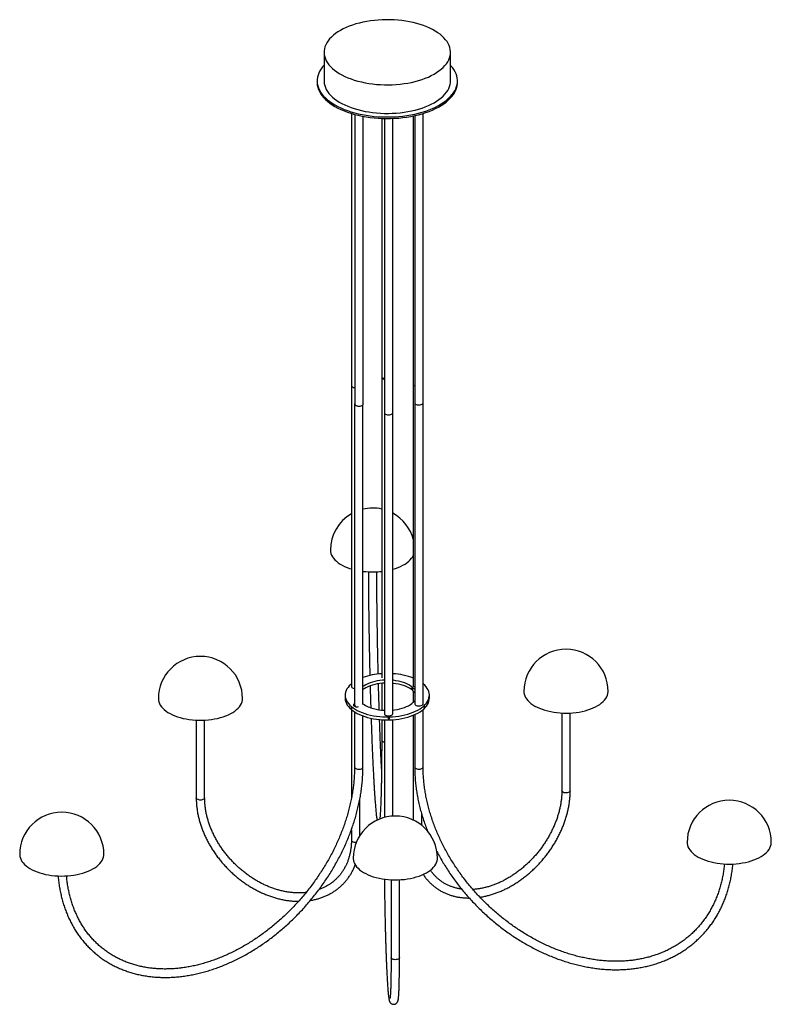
# Paper-space layout '_Trimétrica' of a CAD drawing. Header units: inches. Extents: x -20.6 to 21.5, y -17.2 to 38.
import ezdxf

# ---------------------------------------------------------------- set-up
doc = ezdxf.new("R2010")
doc.units = ezdxf.units.IN
doc.header["$MEASUREMENT"] = 0

psp = doc.layouts.new('_Trimétrica')

# ---------------------------------------------------------------- linework, layer by layer
at = {"color": 7, "linetype": 'Continuous', "lineweight": 25}
for p, q in [((-3.545, 36.127), (-3.545, 34.524)), ((3.545, 34.524), (3.545, 36.127)), ((-3.935, 34.524), (-3.935, 34.439)), ((3.935, 34.439), (3.935, 34.524)), ((-2.012, 32.697), (-2.012, 0.567)), ((-1.819, 32.641), (-1.819, 16.411)), ((1.54, 32.573), (1.54, -0.398)), ((2.012, -0.398), (2.012, 32.697)), ((-1.346, 16.411), (-1.346, 32.534)), ((-0.313, 32.418), (-0.313, 17.957)), ((-0.16, 32.414), (-0.16, -0.949)), ((0.313, -0.949), (0.313, 32.418)), ((1.463, 32.557), (1.463, 0.635)), ((-0.308, 17.897), (-0.308, 1.057)), ((1.505, 17.44), (1.54, 17.419)), ((-1.836, 16.406), (-1.836, -0.468)), ((-1.363, -0.434), (-1.363, 16.366)), ((-0.313, 0.752), (-0.313, -0.752)), ((1.505, 0.566), (1.54, 0.546)), ((-2.362, 0.084), (-2.362, -0.084)), ((1.463, 0.312), (1.463, -0.312)), ((2.362, -0.084), (2.362, 0.084)), ((-2.012, -0.722), (-2.012, -5.699)), ((-1.836, -0.85), (-1.836, -3.944)), ((-1.363, -3.944), (-1.363, -1.078)), ((1.463, -1.039), (1.463, -6.918)), ((1.54, -1.007), (1.54, -3.942)), ((2.012, -3.942), (2.012, -0.722)), ((9.794, -0.913), (9.794, -5.27)), ((10.266, -5.27), (10.266, -0.913)), ((-10.717, -1.315), (-10.717, -5.673)), ((-10.244, -5.673), (-10.244, -1.315)), ((-0.313, -1.29), (-0.313, -2.426)), ((-0.16, -1.298), (-0.16, -6.77)), ((0.313, -6.694), (0.313, -1.29)), ((-1.54, -7.78), (-1.54, -5.75)), ((1.936, -7.215), (1.936, -6.598)), ((-2.012, -7.456), (-2.012, -8.038)), ((0.215, -10.262), (0.215, -14.62)), ((0.687, -14.62), (0.687, -10.262)), ((0.215, -14.625), (0.215, -14.62))]:
    psp.add_line(p, q, dxfattribs=at)
at = {"color": 7, "linetype": 'Continuous', "lineweight": 25, "flags": 128}
for points in [[(-1.654, 34.512), (-1.454, 34.462), (-1.248, 34.418), (-1.038, 34.381), (-0.823, 34.351), (-0.605, 34.328), (-0.384, 34.312), (-0.162, 34.303), (0.061, 34.302), (0.283, 34.307), (0.504, 34.32), (0.724, 34.34), (0.94, 34.367), (1.153, 34.401), (1.361, 34.441), (1.564, 34.489), (1.761, 34.542), (1.95, 34.603), (2.132, 34.669), (2.306, 34.74), (2.471, 34.818), (2.625, 34.9), (2.77, 34.988), (2.903, 35.079), (3.025, 35.175), (3.135, 35.275), (3.233, 35.378), (3.318, 35.484), (3.39, 35.593), (3.448, 35.703), (3.493, 35.816), (3.524, 35.929), (3.541, 36.044), (3.544, 36.158), (3.534, 36.273), (3.509, 36.387), (3.47, 36.5), (3.418, 36.611), (3.352, 36.721), (3.273, 36.828), (3.181, 36.933), (3.077, 37.034), (2.96, 37.132), (2.832, 37.225), (2.692, 37.315), (2.542, 37.4), (2.382, 37.479), (2.213, 37.554), (2.034, 37.622), (1.848, 37.685), (1.654, 37.742), (1.454, 37.792), (1.248, 37.836), (1.038, 37.873), (0.823, 37.903), (0.605, 37.926), (0.384, 37.942), (0.162, 37.951), (-0.061, 37.953), (-0.283, 37.947), (-0.504, 37.934), (-0.724, 37.915), (-0.94, 37.888), (-1.153, 37.854), (-1.361, 37.813), (-1.564, 37.766), (-1.761, 37.712), (-1.95, 37.652), (-2.132, 37.586), (-2.306, 37.514), (-2.471, 37.437), (-2.625, 37.354), (-2.77, 37.267), (-2.903, 37.175), (-3.025, 37.079), (-3.135, 36.979), (-3.233, 36.876), (-3.318, 36.77), (-3.39, 36.662), (-3.448, 36.551), (-3.493, 36.439), (-3.524, 36.325), (-3.541, 36.211), (-3.544, 36.096), (-3.534, 35.981), (-3.509, 35.867), (-3.47, 35.754), (-3.418, 35.643), (-3.352, 35.533), (-3.273, 35.426), (-3.181, 35.322), (-3.077, 35.22), (-2.96, 35.123), (-2.832, 35.029), (-2.692, 34.939), (-2.542, 34.855), (-2.382, 34.775), (-2.213, 34.701), (-2.034, 34.632), (-1.848, 34.569), (-1.654, 34.512)], [(-3.545, 35.404), (-3.63, 35.307), (-3.713, 35.195), (-3.784, 35.081), (-3.841, 34.964), (-3.885, 34.846), (-3.915, 34.727), (-3.932, 34.607), (-3.934, 34.487), (-3.923, 34.367), (-3.898, 34.248), (-3.86, 34.129), (-3.807, 34.012), (-3.742, 33.897), (-3.663, 33.784), (-3.571, 33.673), (-3.467, 33.566), (-3.351, 33.462), (-3.223, 33.362), (-3.084, 33.265), (-2.933, 33.173), (-2.773, 33.086), (-2.603, 33.004), (-2.423, 32.927), (-2.235, 32.856), (-2.039, 32.791), (-1.836, 32.732)], [(-1.836, 32.732), (-1.627, 32.679), (-1.412, 32.633), (-1.192, 32.593), (-0.968, 32.56), (-0.74, 32.534), (-0.51, 32.515), (-0.278, 32.503), (-0.045, 32.498), (0.189, 32.5), (0.421, 32.509), (0.652, 32.526), (0.881, 32.549), (1.106, 32.579), (1.328, 32.617), (1.545, 32.66), (1.757, 32.711), (1.962, 32.768), (2.161, 32.831), (2.352, 32.9), (2.535, 32.974), (2.709, 33.054), (2.873, 33.139), (3.027, 33.23), (3.171, 33.324), (3.303, 33.423), (3.424, 33.526), (3.533, 33.632), (3.63, 33.741), (3.713, 33.853), (3.784, 33.968), (3.841, 34.084), (3.885, 34.202), (3.915, 34.321), (3.932, 34.441), (3.934, 34.561), (3.923, 34.681), (3.898, 34.801), (3.86, 34.919), (3.807, 35.036), (3.742, 35.152), (3.663, 35.265), (3.571, 35.375), (3.545, 35.404)], [(-3.935, 34.439), (-3.934, 34.401), (-3.923, 34.282), (-3.898, 34.162), (-3.86, 34.044), (-3.807, 33.927), (-3.742, 33.811), (-3.663, 33.698), (-3.571, 33.588), (-3.467, 33.48), (-3.351, 33.376), (-3.223, 33.276), (-3.084, 33.18), (-2.933, 33.088), (-2.773, 33.001), (-2.603, 32.918), (-2.423, 32.842), (-2.235, 32.771), (-2.039, 32.705), (-1.836, 32.646)], [(-3.545, 34.524), (-3.544, 34.493), (-3.534, 34.378), (-3.509, 34.264), (-3.47, 34.152), (-3.418, 34.04), (-3.352, 33.93), (-3.273, 33.823), (-3.181, 33.719), (-3.077, 33.617), (-2.96, 33.52), (-2.832, 33.426), (-2.692, 33.337), (-2.542, 33.252), (-2.382, 33.172), (-2.213, 33.098), (-2.034, 33.029), (-1.848, 32.966), (-1.654, 32.909)], [(-1.836, 32.646), (-1.627, 32.593), (-1.412, 32.547), (-1.192, 32.507), (-0.968, 32.474), (-0.74, 32.448), (-0.51, 32.429), (-0.278, 32.417), (-0.045, 32.412), (0.189, 32.414), (0.421, 32.424), (0.652, 32.44), (0.881, 32.463), (1.106, 32.494), (1.328, 32.531), (1.545, 32.575), (1.757, 32.625), (1.962, 32.682), (2.161, 32.745), (2.352, 32.814), (2.535, 32.888), (2.709, 32.968), (2.873, 33.054), (3.027, 33.144), (3.171, 33.238), (3.303, 33.337), (3.424, 33.44), (3.533, 33.546), (3.63, 33.656), (3.713, 33.768), (3.784, 33.882), (3.841, 33.999), (3.885, 34.117), (3.915, 34.236), (3.932, 34.356), (3.935, 34.439)], [(-1.654, 32.909), (-1.454, 32.859), (-1.248, 32.815), (-1.038, 32.778), (-0.823, 32.748), (-0.605, 32.725), (-0.384, 32.709), (-0.162, 32.7), (0.061, 32.699), (0.283, 32.704), (0.504, 32.717), (0.724, 32.737), (0.94, 32.764), (1.153, 32.798), (1.361, 32.838), (1.564, 32.886), (1.761, 32.94), (1.95, 33), (2.132, 33.066), (2.306, 33.138), (2.471, 33.215), (2.625, 33.297), (2.77, 33.385), (2.903, 33.477), (3.025, 33.572), (3.135, 33.672), (3.233, 33.775), (3.318, 33.881), (3.39, 33.99), (3.448, 34.101), (3.493, 34.213), (3.524, 34.326), (3.541, 34.441), (3.545, 34.524)], [(-0.313, 17.957), (-0.306, 17.929), (-0.285, 17.9), (-0.251, 17.875), (-0.205, 17.855), (-0.16, 17.844)], [(-0.303, 17.923), (-0.308, 17.898), (-0.301, 17.868), (-0.28, 17.839), (-0.246, 17.814), (-0.201, 17.795), (-0.16, 17.784)], [(-2.012, 17.44), (-2.008, 17.418), (-1.99, 17.389), (-1.959, 17.363), (-1.916, 17.342), (-1.864, 17.327), (-1.819, 17.321)], [(-2.012, 17.44), (-2.008, 17.418), (-1.99, 17.389), (-1.959, 17.363), (-1.916, 17.342), (-1.864, 17.327), (-1.819, 17.321)], [(-1.819, 16.451), (-1.832, 16.427), (-1.835, 16.397), (-1.823, 16.367), (-1.798, 16.34), (-1.76, 16.316), (-1.711, 16.299), (-1.656, 16.288)], [(-1.819, 16.411), (-1.818, 16.402), (-1.807, 16.372), (-1.781, 16.345), (-1.743, 16.322), (-1.695, 16.304), (-1.639, 16.293)], [(-1.639, 16.293), (-1.581, 16.289), (-1.522, 16.293), (-1.467, 16.305), (-1.42, 16.323), (-1.382, 16.347), (-1.357, 16.374), (-1.347, 16.404), (-1.346, 16.411)], [(1.54, 16.475), (1.542, 16.456), (1.559, 16.427), (1.589, 16.401), (1.631, 16.379), (1.682, 16.364), (1.738, 16.355), (1.798, 16.354), (1.855, 16.361), (1.908, 16.374), (1.953, 16.394), (1.986, 16.42), (2.006, 16.448), (2.012, 16.475)], [(1.54, 16.475), (1.542, 16.456), (1.559, 16.427), (1.589, 16.401), (1.631, 16.379), (1.682, 16.364), (1.738, 16.355), (1.798, 16.354), (1.855, 16.361), (1.908, 16.374), (1.953, 16.394), (1.986, 16.42), (2.006, 16.448), (2.012, 16.475)], [(-0.16, 15.924), (-0.16, 15.922), (-0.151, 15.892), (-0.129, 15.864), (-0.093, 15.84), (-0.047, 15.821), (0.007, 15.808), (0.065, 15.803), (0.124, 15.805), (0.18, 15.815), (0.23, 15.832), (0.27, 15.854), (0.297, 15.881), (0.311, 15.911), (0.313, 15.924)], [(-0.16, 15.924), (-0.16, 15.922), (-0.151, 15.892), (-0.129, 15.864), (-0.093, 15.84), (-0.047, 15.821), (0.007, 15.808), (0.065, 15.803), (0.124, 15.805), (0.18, 15.815), (0.23, 15.832), (0.27, 15.854), (0.297, 15.881), (0.311, 15.911), (0.313, 15.924)], [(-3.187, 8.212), (-3.18, 8.119), (-3.16, 8.026), (-3.125, 7.935), (-3.077, 7.845), (-3.016, 7.757), (-2.942, 7.672), (-2.856, 7.59), (-2.758, 7.512), (-2.648, 7.438), (-2.528, 7.368), (-2.397, 7.304), (-2.258, 7.244), (-2.11, 7.191), (-2.012, 7.16)], [(0.313, 7.146), (0.458, 7.19), (0.606, 7.244), (0.746, 7.303), (0.876, 7.368), (0.997, 7.437), (1.107, 7.512), (1.205, 7.59), (1.291, 7.672), (1.366, 7.757), (1.427, 7.844), (1.463, 7.91)], [(-2.012, 0.722), (-2.045, 0.693), (-2.13, 0.611), (-2.202, 0.525), (-2.261, 0.437), (-2.307, 0.347), (-2.339, 0.255), (-2.357, 0.162), (-2.362, 0.069), (-2.353, -0.024), (-2.33, -0.116), (-2.293, -0.208), (-2.243, -0.297), (-2.18, -0.385), (-2.104, -0.469), (-2.015, -0.55), (-1.915, -0.628), (-1.803, -0.701), (-1.681, -0.77), (-1.549, -0.834), (-1.408, -0.892), (-1.259, -0.945), (-1.102, -0.992)], [(-2.012, 0.567), (-2.008, 0.545), (-1.99, 0.516), (-1.959, 0.49), (-1.916, 0.469), (-1.864, 0.454), (-1.836, 0.449)], [(-0.16, 0.932), (-0.265, 0.925), (-0.415, 0.909), (-0.561, 0.886), (-0.702, 0.855), (-0.837, 0.819), (-0.965, 0.776), (-1.085, 0.727), (-1.195, 0.673), (-1.296, 0.613), (-1.363, 0.566)], [(-0.16, 0.763), (-0.265, 0.756), (-0.415, 0.74), (-0.561, 0.717), (-0.702, 0.687), (-0.837, 0.65), (-0.965, 0.607), (-1.085, 0.558), (-1.195, 0.504), (-1.296, 0.445), (-1.363, 0.398)], [(-1.102, -0.992), (-0.939, -1.032), (-0.771, -1.066), (-0.597, -1.093), (-0.421, -1.113), (-0.242, -1.126), (-0.061, -1.132), (0.12, -1.131), (0.3, -1.122), (0.479, -1.107), (0.654, -1.085), (0.826, -1.055), (0.993, -1.019), (1.154, -0.977), (1.309, -0.928), (1.455, -0.874), (1.594, -0.814), (1.722, -0.748), (1.841, -0.678), (1.949, -0.603), (2.045, -0.524), (2.13, -0.442), (2.202, -0.356), (2.261, -0.268), (2.307, -0.178), (2.339, -0.086), (2.357, 0.006), (2.362, 0.1), (2.353, 0.193), (2.33, 0.285), (2.293, 0.376), (2.243, 0.466), (2.18, 0.553), (2.104, 0.638), (2.015, 0.719), (2.012, 0.722)], [(1.54, 0.395), (1.497, 0.446), (1.426, 0.516), (1.343, 0.581), (1.248, 0.643), (1.142, 0.7), (1.027, 0.752), (0.903, 0.798), (0.772, 0.838), (0.633, 0.871), (0.49, 0.898), (0.342, 0.918), (0.313, 0.921)], [(1.54, 0.226), (1.497, 0.277), (1.426, 0.347), (1.343, 0.413), (1.248, 0.474), (1.142, 0.531), (1.027, 0.583), (0.903, 0.629), (0.772, 0.669), (0.633, 0.702), (0.49, 0.729), (0.342, 0.749), (0.313, 0.752)], [(7.668, 0.298), (7.671, 0.236), (7.687, 0.143), (7.717, 0.051), (7.76, -0.039), (7.817, -0.128), (7.887, -0.214), (7.969, -0.297), (8.063, -0.376), (8.169, -0.452), (8.286, -0.523), (8.413, -0.589), (8.55, -0.651), (8.695, -0.706), (8.848, -0.756), (9.008, -0.799), (9.174, -0.836), (9.345, -0.867), (9.52, -0.89), (9.699, -0.907), (9.879, -0.916), (10.059, -0.919), (10.24, -0.914), (10.42, -0.902), (10.597, -0.883), (10.771, -0.858), (10.94, -0.825), (11.104, -0.786), (11.262, -0.74), (11.413, -0.689), (11.556, -0.631), (11.689, -0.568), (11.813, -0.5), (11.926, -0.428), (12.029, -0.351), (12.119, -0.27), (12.197, -0.186), (12.263, -0.099), (12.315, -0.01), (12.354, 0.081), (12.38, 0.173), (12.391, 0.266), (12.392, 0.298)], [(-12.843, -0.104), (-12.836, -0.197), (-12.815, -0.29), (-12.781, -0.381), (-12.733, -0.471), (-12.672, -0.559), (-12.598, -0.644), (-12.512, -0.726), (-12.413, -0.804), (-12.304, -0.878), (-12.183, -0.948), (-12.053, -1.012), (-11.913, -1.072), (-11.765, -1.125), (-11.61, -1.173), (-11.448, -1.214), (-11.28, -1.249), (-11.107, -1.277), (-10.931, -1.299), (-10.752, -1.313), (-10.572, -1.32), (-10.391, -1.32)], [(-10.391, -1.32), (-10.21, -1.313), (-10.032, -1.299), (-9.855, -1.278), (-9.683, -1.25), (-9.515, -1.215), (-9.353, -1.173), (-9.197, -1.126), (-9.049, -1.072), (-8.91, -1.013), (-8.779, -0.948), (-8.659, -0.879), (-8.549, -0.805), (-8.451, -0.726), (-8.364, -0.645), (-8.29, -0.56), (-8.229, -0.472), (-8.181, -0.382), (-8.146, -0.29), (-8.125, -0.198), (-8.118, -0.105), (-8.118, -0.104)], [(-2.362, -0.084), (-2.362, -0.1), (-2.353, -0.193), (-2.33, -0.285), (-2.293, -0.376), (-2.243, -0.466), (-2.18, -0.553), (-2.104, -0.638), (-2.015, -0.719), (-1.915, -0.797), (-1.803, -0.87), (-1.681, -0.939), (-1.549, -1.003), (-1.408, -1.061), (-1.259, -1.114), (-1.102, -1.16)], [(-1.836, -0.393), (-1.867, -0.413), (-1.889, -0.438), (-1.896, -0.466), (-1.889, -0.493), (-1.868, -0.518), (-1.835, -0.54), (-1.791, -0.556)], [(-1.814, -0.518), (-1.828, -0.538), (-1.83, -0.542)], [(-1.102, -1.16), (-0.939, -1.201), (-0.771, -1.234), (-0.597, -1.261), (-0.421, -1.282), (-0.242, -1.295), (-0.061, -1.301), (0.12, -1.299), (0.3, -1.291), (0.479, -1.276), (0.654, -1.253), (0.826, -1.224), (0.993, -1.188), (1.154, -1.146), (1.309, -1.097), (1.455, -1.043), (1.594, -0.982), (1.722, -0.917), (1.841, -0.847), (1.949, -0.772), (2.045, -0.693), (2.13, -0.611), (2.202, -0.525), (2.261, -0.437), (2.307, -0.347), (2.339, -0.255), (2.357, -0.162), (2.362, -0.084)], [(0.313, -0.752), (0.415, -0.74), (0.561, -0.717), (0.702, -0.687), (0.837, -0.65), (0.965, -0.607), (1.085, -0.558), (1.195, -0.504), (1.296, -0.445), (1.385, -0.381), (1.462, -0.313), (1.527, -0.242), (1.54, -0.226)], [(1.54, -0.398), (1.542, -0.417), (1.559, -0.446), (1.589, -0.473), (1.631, -0.494), (1.682, -0.51), (1.738, -0.518), (1.798, -0.519), (1.855, -0.513), (1.908, -0.499), (1.953, -0.479), (1.986, -0.454), (2.006, -0.425), (2.012, -0.398)], [(-0.16, -0.949), (-0.16, -0.951), (-0.151, -0.981), (-0.129, -1.009), (-0.093, -1.034), (-0.047, -1.053), (0.007, -1.065), (0.065, -1.071), (0.124, -1.068), (0.18, -1.058), (0.23, -1.041), (0.27, -1.019), (0.297, -0.992), (0.311, -0.962), (0.313, -0.949)], [(-0.313, -2.426), (-0.309, -2.445), (-0.293, -2.475), (-0.262, -2.501), (-0.22, -2.522), (-0.169, -2.538), (-0.16, -2.539)], [(-1.836, -3.944), (-1.828, -3.973), (-1.807, -4.002), (-1.772, -4.027), (-1.727, -4.046), (-1.673, -4.059), (-1.615, -4.065), (-1.556, -4.063), (-1.5, -4.054), (-1.45, -4.038), (-1.409, -4.016), (-1.38, -3.989), (-1.365, -3.959), (-1.363, -3.944)], [(1.54, -3.942), (1.54, -3.951), (1.552, -3.981), (1.579, -4.009), (1.617, -4.032), (1.666, -4.049)], [(1.666, -4.049), (1.721, -4.06), (1.78, -4.063), (1.838, -4.059), (1.893, -4.047), (1.94, -4.029), (1.977, -4.005), (2.002, -3.977), (2.012, -3.947), (2.012, -3.942)], [(10.156, -5.373), (10.102, -5.386), (10.044, -5.392), (9.985, -5.39), (9.929, -5.38), (9.879, -5.364), (9.838, -5.342), (9.81, -5.315), (9.795, -5.285), (9.794, -5.27)], [(10.266, -5.27), (10.266, -5.271), (10.258, -5.301), (10.236, -5.33), (10.202, -5.354), (10.156, -5.373)], [(-10.244, -5.673), (-10.248, -5.693), (-10.265, -5.723), (-10.296, -5.749), (-10.339, -5.77), (-10.39, -5.785), (-10.447, -5.793), (-10.506, -5.794), (-10.564, -5.786), (-10.616, -5.772), (-10.66, -5.752), (-10.693, -5.726), (-10.712, -5.697), (-10.717, -5.673)], [(-2.012, -8.038), (-2.007, -8.063), (-1.988, -8.092), (-1.955, -8.118), (-1.911, -8.138), (-1.859, -8.152), (-1.801, -8.159), (-1.742, -8.159), (-1.736, -8.158)], [(16.823, -8.167), (16.826, -8.229), (16.843, -8.322), (16.872, -8.414), (16.916, -8.504), (16.973, -8.593), (17.042, -8.679), (17.125, -8.762), (17.219, -8.841), (17.325, -8.917), (17.442, -8.988), (17.569, -9.054), (17.706, -9.115), (17.851, -9.171), (18.004, -9.221), (18.164, -9.264), (18.33, -9.301), (18.501, -9.332), (18.676, -9.355), (18.854, -9.372), (19.034, -9.381), (19.215, -9.384), (19.396, -9.379), (19.575, -9.367), (19.753, -9.348), (19.926, -9.322), (20.096, -9.29), (20.26, -9.251), (20.418, -9.205), (20.569, -9.153), (20.711, -9.096), (20.845, -9.033), (20.969, -8.965), (21.082, -8.892), (21.184, -8.816), (21.275, -8.735), (21.353, -8.651), (21.419, -8.564), (21.471, -8.475), (21.51, -8.384), (21.535, -8.291), (21.547, -8.198), (21.548, -8.167)], [(-20.623, -8.837), (-20.622, -8.868), (-20.61, -8.961), (-20.585, -9.053), (-20.546, -9.144), (-20.494, -9.233), (-20.428, -9.32), (-20.35, -9.404), (-20.26, -9.485), (-20.158, -9.562), (-20.044, -9.635), (-19.921, -9.703), (-19.787, -9.765), (-19.645, -9.823), (-19.494, -9.875), (-19.336, -9.92), (-19.172, -9.959), (-19.002, -9.992), (-18.829, -10.018), (-18.651, -10.037), (-18.472, -10.049), (-18.291, -10.054), (-18.11, -10.051), (-17.93, -10.042), (-17.752, -10.025), (-17.577, -10.002), (-17.406, -9.971), (-17.24, -9.934), (-17.08, -9.891), (-16.927, -9.841), (-16.781, -9.786), (-16.645, -9.725), (-16.518, -9.658), (-16.401, -9.587), (-16.295, -9.512), (-16.2, -9.432), (-16.118, -9.349), (-16.048, -9.263), (-15.991, -9.175), (-15.948, -9.084), (-15.918, -8.992), (-15.901, -8.899), (-15.898, -8.837)], [(-1.911, -9.052), (-1.911, -9.083), (-1.899, -9.176), (-1.874, -9.268), (-1.835, -9.359), (-1.783, -9.448), (-1.717, -9.535), (-1.639, -9.619), (-1.549, -9.7), (-1.446, -9.777), (-1.333, -9.849), (-1.209, -9.917), (-1.076, -9.98), (-0.933, -10.038), (-0.783, -10.089), (-0.625, -10.135), (-0.461, -10.174), (-0.291, -10.207), (-0.117, -10.233), (0.06, -10.252), (0.239, -10.264), (0.42, -10.268), (0.601, -10.266), (0.781, -10.257), (0.959, -10.24), (1.134, -10.216), (1.305, -10.186), (1.471, -10.149), (1.631, -10.106), (1.784, -10.056), (1.93, -10), (2.066, -9.939), (2.194, -9.873), (2.311, -9.802), (2.417, -9.726), (2.511, -9.647), (2.594, -9.564), (2.663, -9.478), (2.72, -9.389), (2.764, -9.299), (2.794, -9.207), (2.81, -9.114), (2.813, -9.052)], [(0.687, -14.62), (0.686, -14.631), (0.674, -14.66), (0.647, -14.688), (0.608, -14.711), (0.559, -14.728), (0.504, -14.739), (0.445, -14.742), (0.386, -14.737), (0.332, -14.725), (0.285, -14.707), (0.248, -14.683), (0.224, -14.655), (0.215, -14.625)]]:
    psp.add_lwpolyline(points, dxfattribs=at)
at = {"color": 7, "linetype": 'Continuous', "lineweight": 25}
for centre, radius, start, end in [((1.549, 17.513), 0.0862, 183.2402, 238.9697), ((-1.599, 16.704), 0.421, 262.1949, 288.2611), ((-0.825, 8.212), 2.362, 77.3559, 103.1663), ((-0.825, 8.212), 2.362, 120.1609, 180), ((-0.825, 8.212), 2.362, 14.3622, 61.2063), ((-0.826, 11.511), 4.516, 263.1727, 271.1562), ((-0.821, 11.479), 4.484, 271.0966, 276.5698), ((-10.481, -0.104), 2.362, 0, 180), ((10.03, 0.298), 2.362, 0, 180), ((-0.09, -2.516), 3.813, 93.2799, 109.5094), ((0.095, -2.474), 3.771, 68.7201, 86.6863), ((1.549, 0.64), 0.0862, 183.2402, 238.9697), ((-1.711, -0.441), 0.128, 191.9214, 256.9292), ((-0.36, 1.01), 1.728, 234.5188, 256.2194), ((-1.699, -0.206), 0.362, 255.3046, 284.9722), ((-0.022, 2.161), 2.928, 255.1557, 267.2947), ((19.186, -8.167), 2.362, 0, 180), ((-18.26, -8.837), 2.362, 0, 180), ((0.451, -9.052), 2.362, 0, 180)]:
    psp.add_arc(centre, radius, start, end, dxfattribs=at)
for points, knots in [([(-1.06, 7.004), (-1.06, 6.978), (-1.06, 6.849), (-1.059, 6.61), (-1.057, 6.288), (-1.054, 5.96), (-1.051, 5.628), (-1.048, 5.293), (-1.044, 4.954), (-1.04, 4.612), (-1.036, 4.268), (-1.03, 3.922), (-1.025, 3.574), (-1.019, 3.225), (-1.013, 2.875), (-1.006, 2.525), (-0.999, 2.175), (-0.991, 1.825), (-0.984, 1.496), (-0.978, 1.285), (-0.976, 1.188)], [0, 0, 0, 0, 0.014272, 0.072846, 0.131418, 0.189987, 0.248553, 0.307118, 0.365681, 0.424242, 0.482803, 0.541362, 0.59992, 0.658478, 0.717036, 0.775593, 0.834151, 0.892708, 0.951266, 1, 1, 1, 1]), ([(-0.505, 1.271), (-0.507, 1.337), (-0.512, 1.519), (-0.518, 1.818), (-0.526, 2.166), (-0.533, 2.516), (-0.54, 2.865), (-0.546, 3.215), (-0.552, 3.563), (-0.558, 3.911), (-0.563, 4.257), (-0.568, 4.6), (-0.572, 4.942), (-0.576, 5.28), (-0.579, 5.615), (-0.582, 5.946), (-0.584, 6.273), (-0.586, 6.596), (-0.587, 6.839), (-0.588, 6.974), (-0.588, 7.005)], [0, 0, 0, 0, 0.034091, 0.093366, 0.152641, 0.211917, 0.271194, 0.33047, 0.389746, 0.449022, 0.508297, 0.567571, 0.626844, 0.686117, 0.745387, 0.804656, 0.863924, 0.923189, 0.982451, 1, 1, 1, 1]), ([(-0.961, 0.605), (-0.96, 0.551), (-0.955, 0.382), (-0.948, 0.102), (-0.938, -0.234), (-0.931, -0.475), (-0.927, -0.601), (-0.926, -0.618)], [0, 0, 0, 0, 0.130677, 0.406124, 0.681576, 0.957035, 1, 1, 1, 1]), ([(-0.45, -0.733), (-0.452, -0.679), (-0.457, -0.515), (-0.465, -0.238), (-0.475, 0.098), (-0.484, 0.419), (-0.489, 0.629), (-0.492, 0.725)], [0, 0, 0, 0, 0.114998, 0.345428, 0.575867, 0.806312, 1, 1, 1, 1]), ([(1.42, 0.436), (1.42, 0.441), (1.42, 0.446), (1.418, 0.455), (1.416, 0.461), (1.412, 0.47), (1.41, 0.474), (1.405, 0.482), (1.402, 0.485), (1.397, 0.49), (1.394, 0.491), (1.389, 0.492), (1.387, 0.491), (1.382, 0.488), (1.381, 0.485), (1.379, 0.479), (1.378, 0.475), (1.378, 0.466), (1.379, 0.461), (1.381, 0.452), (1.382, 0.446), (1.386, 0.437), (1.389, 0.433), (1.394, 0.425), (1.397, 0.422), (1.402, 0.418), (1.405, 0.416), (1.41, 0.415), (1.412, 0.416), (1.418, 0.421), (1.42, 0.427), (1.42, 0.436)], [0, 0, 0, 0, 0.0625, 0.0625, 0.125, 0.125, 0.1875, 0.1875, 0.25, 0.25, 0.3125, 0.3125, 0.375, 0.375, 0.4375, 0.4375, 0.5, 0.5, 0.5625, 0.5625, 0.625, 0.625, 0.6875, 0.6875, 0.75, 0.75, 0.8125, 0.8125, 0.875, 0.875, 1, 1, 1, 1]), ([(2.071, -0.586), (2.071, -0.581), (2.071, -0.576), (2.073, -0.566), (2.074, -0.561), (2.078, -0.552), (2.08, -0.547), (2.084, -0.54), (2.087, -0.536), (2.092, -0.532), (2.094, -0.53), (2.098, -0.529), (2.1, -0.53), (2.104, -0.533), (2.105, -0.535), (2.107, -0.541), (2.107, -0.545), (2.107, -0.554), (2.107, -0.559), (2.105, -0.569), (2.104, -0.574), (2.1, -0.584), (2.098, -0.588), (2.094, -0.596), (2.092, -0.599), (2.087, -0.604), (2.084, -0.605), (2.08, -0.606), (2.078, -0.606), (2.073, -0.601), (2.071, -0.595), (2.071, -0.586)], [0, 0, 0, 0, 0.0625, 0.0625, 0.125, 0.125, 0.1875, 0.1875, 0.25, 0.25, 0.3125, 0.3125, 0.375, 0.375, 0.4375, 0.4375, 0.5, 0.5, 0.5625, 0.5625, 0.625, 0.625, 0.6875, 0.6875, 0.75, 0.75, 0.8125, 0.8125, 0.875, 0.875, 1, 1, 1, 1]), ([(-2.02, -0.631), (-2.02, -0.626), (-2.019, -0.622), (-2.017, -0.616), (-2.016, -0.613), (-2.012, -0.61), (-2.01, -0.61), (-2.005, -0.611), (-2.002, -0.612), (-1.997, -0.616), (-1.994, -0.62), (-1.989, -0.627), (-1.986, -0.631), (-1.982, -0.641), (-1.981, -0.646), (-1.979, -0.656), (-1.978, -0.661), (-1.978, -0.669), (-1.979, -0.673), (-1.981, -0.68), (-1.982, -0.682), (-1.986, -0.685), (-1.989, -0.686), (-1.994, -0.685), (-1.997, -0.684), (-2.002, -0.679), (-2.005, -0.676), (-2.01, -0.669), (-2.012, -0.664), (-2.018, -0.65), (-2.02, -0.64), (-2.02, -0.631)], [0, 0, 0, 0, 0.0625, 0.0625, 0.125, 0.125, 0.1875, 0.1875, 0.25, 0.25, 0.3125, 0.3125, 0.375, 0.375, 0.4375, 0.4375, 0.5, 0.5, 0.5625, 0.5625, 0.625, 0.625, 0.6875, 0.6875, 0.75, 0.75, 0.8125, 0.8125, 0.875, 0.875, 1, 1, 1, 1]), ([(-0.907, -1.204), (-0.907, -1.21), (-0.903, -1.323), (-0.896, -1.541), (-0.885, -1.856), (-0.873, -2.165), (-0.862, -2.468), (-0.85, -2.764), (-0.838, -3.054), (-0.825, -3.336), (-0.813, -3.611), (-0.8, -3.879), (-0.787, -4.138), (-0.774, -4.388), (-0.761, -4.63), (-0.748, -4.863), (-0.735, -5.086), (-0.722, -5.299), (-0.708, -5.503), (-0.695, -5.697), (-0.682, -5.88), (-0.668, -6.053), (-0.655, -6.215), (-0.641, -6.366), (-0.628, -6.506), (-0.614, -6.635), (-0.601, -6.752), (-0.588, -6.852), (-0.58, -6.907), (-0.577, -6.931)], [0, 0, 0, 0, 0.001989, 0.040557, 0.079125, 0.117696, 0.15627, 0.194846, 0.233425, 0.272007, 0.310594, 0.349186, 0.387783, 0.426387, 0.464999, 0.50362, 0.542252, 0.580898, 0.619561, 0.658244, 0.696952, 0.735693, 0.774476, 0.813313, 0.852225, 0.891239, 0.930397, 0.969769, 1, 1, 1, 1]), ([(-0.32, -4.016), (-0.323, -3.966), (-0.329, -3.831), (-0.34, -3.602), (-0.353, -3.328), (-0.365, -3.047), (-0.377, -2.759), (-0.389, -2.464), (-0.401, -2.162), (-0.412, -1.854), (-0.423, -1.56), (-0.429, -1.367), (-0.432, -1.28)], [0, 0, 0, 0, 0.062051, 0.168395, 0.274758, 0.381136, 0.487528, 0.593932, 0.700346, 0.806768, 0.913198, 1, 1, 1, 1]), ([(0.051, -1.216), (0.051, -1.212), (0.052, -1.208), (0.055, -1.199), (0.058, -1.196), (0.066, -1.189), (0.07, -1.187), (0.08, -1.183), (0.085, -1.182), (0.095, -1.182), (0.1, -1.183), (0.11, -1.186), (0.114, -1.188), (0.121, -1.194), (0.124, -1.198), (0.128, -1.206), (0.129, -1.21), (0.129, -1.219), (0.128, -1.224), (0.124, -1.232), (0.121, -1.236), (0.114, -1.242), (0.11, -1.245), (0.1, -1.248), (0.095, -1.249), (0.085, -1.25), (0.08, -1.249), (0.07, -1.246), (0.066, -1.243), (0.055, -1.234), (0.051, -1.225), (0.051, -1.216)], [0, 0, 0, 0, 0.0625, 0.0625, 0.125, 0.125, 0.1875, 0.1875, 0.25, 0.25, 0.3125, 0.3125, 0.375, 0.375, 0.4375, 0.4375, 0.5, 0.5, 0.5625, 0.5625, 0.625, 0.625, 0.6875, 0.6875, 0.75, 0.75, 0.8125, 0.8125, 0.875, 0.875, 1, 1, 1, 1]), ([(-0.313, -2.426), (-0.313, -2.478), (-0.313, -2.63), (-0.313, -2.876), (-0.314, -3.162), (-0.315, -3.44), (-0.317, -3.711), (-0.32, -3.973), (-0.323, -4.227), (-0.326, -4.473), (-0.33, -4.709), (-0.334, -4.936), (-0.338, -5.153), (-0.343, -5.361), (-0.349, -5.558), (-0.355, -5.744), (-0.361, -5.92), (-0.368, -6.085), (-0.375, -6.238), (-0.382, -6.38), (-0.39, -6.51), (-0.398, -6.628), (-0.406, -6.734), (-0.413, -6.811), (-0.417, -6.849), (-0.419, -6.861)], [0, 0, 0, 0, 0.0240881, 0.0698456, 0.1156011, 0.1613519, 0.2070971, 0.2528358, 0.298567, 0.3442893, 0.390001, 0.4357001, 0.4813839, 0.5270492, 0.5726919, 0.6183063, 0.6638853, 0.7094192, 0.7548946, 0.8002929, 0.8455876, 0.8907398, 0.9356912, 0.9803511, 1, 1, 1, 1]), ([(-18.467, -10.046), (-18.466, -10.066), (-18.457, -10.185), (-18.432, -10.4), (-18.389, -10.69), (-18.336, -10.974), (-18.272, -11.254), (-18.198, -11.527), (-18.113, -11.794), (-18.019, -12.055), (-17.914, -12.309), (-17.799, -12.556), (-17.675, -12.796), (-17.541, -13.028), (-17.397, -13.252), (-17.245, -13.468), (-17.083, -13.675), (-16.913, -13.874), (-16.734, -14.063), (-16.546, -14.244), (-16.351, -14.415), (-16.148, -14.576), (-15.936, -14.728), (-15.718, -14.869), (-15.492, -15), (-15.26, -15.122), (-15.021, -15.232), (-14.776, -15.332), (-14.524, -15.421), (-14.267, -15.5), (-14.005, -15.567), (-13.737, -15.624), (-13.465, -15.669), (-13.188, -15.703), (-12.908, -15.726), (-12.623, -15.738), (-12.335, -15.738), (-12.045, -15.728), (-11.751, -15.705), (-11.456, -15.672), (-11.158, -15.627), (-10.859, -15.572), (-10.559, -15.505), (-10.258, -15.427), (-9.956, -15.338), (-9.655, -15.239), (-9.354, -15.129), (-9.054, -15.008), (-8.754, -14.877), (-8.457, -14.736), (-8.161, -14.584), (-7.867, -14.423), (-7.576, -14.253), (-7.288, -14.073), (-7.004, -13.883), (-6.722, -13.685), (-6.445, -13.479), (-6.172, -13.263), (-5.904, -13.04), (-5.641, -12.809), (-5.383, -12.57), (-5.131, -12.324), (-4.884, -12.07), (-4.644, -11.81), (-4.411, -11.544), (-4.184, -11.272), (-3.964, -10.994), (-3.752, -10.711), (-3.547, -10.422), (-3.35, -10.129), (-3.161, -9.832), (-2.981, -9.53), (-2.809, -9.226), (-2.646, -8.918), (-2.492, -8.607), (-2.347, -8.293), (-2.211, -7.978), (-2.085, -7.661), (-1.969, -7.342), (-1.862, -7.023), (-1.765, -6.703), (-1.679, -6.383), (-1.603, -6.063), (-1.537, -5.744), (-1.481, -5.426), (-1.436, -5.11), (-1.402, -4.795), (-1.378, -4.483), (-1.365, -4.199), (-1.364, -4.02), (-1.363, -3.944)], [0, 0, 0, 0, 0.002318, 0.013841, 0.025359, 0.036873, 0.04838, 0.059881, 0.071375, 0.082861, 0.09434, 0.105809, 0.117271, 0.128723, 0.140167, 0.151603, 0.163031, 0.174452, 0.185868, 0.197279, 0.208687, 0.220093, 0.231498, 0.242904, 0.254312, 0.265724, 0.277141, 0.288563, 0.299993, 0.31143, 0.322874, 0.334328, 0.345789, 0.357259, 0.368737, 0.380223, 0.391715, 0.403215, 0.41472, 0.426231, 0.437747, 0.449266, 0.460789, 0.472315, 0.483844, 0.495374, 0.506906, 0.51844, 0.529974, 0.541508, 0.553043, 0.564578, 0.576113, 0.587648, 0.599182, 0.610717, 0.62225, 0.633784, 0.645317, 0.65685, 0.668383, 0.679915, 0.691447, 0.702979, 0.714511, 0.726043, 0.737575, 0.749107, 0.760639, 0.772172, 0.783705, 0.795238, 0.806772, 0.818306, 0.829841, 0.841376, 0.852912, 0.864449, 0.875986, 0.887523, 0.899061, 0.9106, 0.922139, 0.933677, 0.945216, 0.956754, 0.968292, 0.979828, 0.991363, 1, 1, 1, 1]), ([(-1.836, -3.944), (-1.836, -3.995), (-1.837, -4.144), (-1.846, -4.394), (-1.867, -4.695), (-1.898, -4.998), (-1.94, -5.303), (-1.992, -5.61), (-2.054, -5.918), (-2.127, -6.227), (-2.209, -6.537), (-2.302, -6.847), (-2.404, -7.157), (-2.516, -7.466), (-2.638, -7.774), (-2.769, -8.08), (-2.909, -8.385), (-3.059, -8.688), (-3.217, -8.988), (-3.384, -9.285), (-3.56, -9.578), (-3.744, -9.868), (-3.935, -10.153), (-4.135, -10.434), (-4.342, -10.71), (-4.556, -10.981), (-4.778, -11.247), (-5.006, -11.506), (-5.24, -11.759), (-5.48, -12.005), (-5.727, -12.244), (-5.978, -12.476), (-6.235, -12.701), (-6.496, -12.918), (-6.762, -13.126), (-7.032, -13.326), (-7.306, -13.518), (-7.583, -13.7), (-7.863, -13.874), (-8.146, -14.038), (-8.431, -14.192), (-8.717, -14.337), (-9.006, -14.472), (-9.295, -14.597), (-9.585, -14.711), (-9.876, -14.815), (-10.167, -14.909), (-10.457, -14.991), (-10.746, -15.064), (-11.035, -15.125), (-11.322, -15.175), (-11.607, -15.215), (-11.89, -15.243), (-12.17, -15.261), (-12.447, -15.267), (-12.722, -15.263), (-12.992, -15.247), (-13.259, -15.22), (-13.521, -15.182), (-13.779, -15.134), (-14.032, -15.074), (-14.279, -15.004), (-14.521, -14.923), (-14.758, -14.831), (-14.988, -14.728), (-15.211, -14.616), (-15.428, -14.492), (-15.638, -14.359), (-15.841, -14.216), (-16.036, -14.062), (-16.223, -13.9), (-16.402, -13.727), (-16.572, -13.546), (-16.734, -13.355), (-16.888, -13.156), (-17.032, -12.949), (-17.167, -12.733), (-17.292, -12.51), (-17.408, -12.279), (-17.515, -12.041), (-17.612, -11.796), (-17.698, -11.544), (-17.775, -11.286), (-17.842, -11.022), (-17.898, -10.753), (-17.944, -10.478), (-17.976, -10.242), (-17.988, -10.096), (-17.992, -10.045)], [0, 0, 0, 0, 0.006124, 0.017852, 0.029579, 0.041304, 0.053028, 0.06475, 0.076472, 0.088192, 0.099913, 0.111633, 0.123354, 0.135075, 0.146795, 0.158517, 0.170238, 0.18196, 0.193683, 0.205406, 0.217129, 0.228853, 0.240577, 0.252301, 0.264025, 0.275749, 0.287473, 0.299197, 0.310921, 0.322645, 0.334368, 0.346091, 0.357813, 0.369535, 0.381256, 0.392977, 0.404697, 0.416416, 0.428135, 0.439853, 0.45157, 0.463287, 0.475004, 0.48672, 0.498437, 0.510154, 0.521871, 0.533589, 0.545309, 0.55703, 0.568754, 0.58048, 0.592211, 0.603945, 0.615685, 0.627431, 0.639183, 0.650943, 0.662712, 0.674489, 0.686277, 0.698074, 0.709883, 0.721702, 0.733531, 0.74537, 0.757218, 0.769074, 0.780936, 0.792802, 0.804671, 0.81654, 0.828407, 0.840269, 0.852126, 0.863975, 0.875815, 0.887646, 0.899467, 0.911278, 0.923078, 0.934868, 0.946649, 0.958421, 0.970185, 0.981942, 0.993691, 1, 1, 1, 1]), ([(1.54, -3.942), (1.54, -3.996), (1.541, -4.152), (1.551, -4.412), (1.573, -4.723), (1.607, -5.036), (1.651, -5.35), (1.707, -5.665), (1.773, -5.981), (1.85, -6.298), (1.938, -6.614), (2.037, -6.93), (2.143, -7.241), (2.222, -7.445), (2.261, -7.544)], [0, 0, 0, 0, 0.04623, 0.133232, 0.220251, 0.307293, 0.394355, 0.481434, 0.568528, 0.655633, 0.742748, 0.829871, 0.916999, 1, 1, 1, 1]), ([(18.917, -9.373), (18.916, -9.383), (18.908, -9.489), (18.883, -9.687), (18.84, -9.966), (18.786, -10.24), (18.721, -10.509), (18.645, -10.772), (18.559, -11.03), (18.463, -11.282), (18.356, -11.527), (18.239, -11.766), (18.112, -11.997), (17.975, -12.222), (17.829, -12.439), (17.673, -12.648), (17.507, -12.849), (17.333, -13.041), (17.149, -13.225), (16.957, -13.4), (16.757, -13.565), (16.548, -13.722), (16.332, -13.868), (16.107, -14.005), (15.876, -14.132), (15.638, -14.249), (15.393, -14.355), (15.142, -14.451), (14.885, -14.537), (14.622, -14.612), (14.354, -14.676), (14.081, -14.73), (13.803, -14.772), (13.521, -14.804), (13.235, -14.825), (12.945, -14.834), (12.653, -14.833), (12.357, -14.821), (12.06, -14.798), (11.76, -14.764), (11.458, -14.719), (11.155, -14.663), (10.852, -14.596), (10.547, -14.519), (10.243, -14.431), (9.939, -14.333), (9.636, -14.224), (9.333, -14.106), (9.032, -13.977), (8.733, -13.838), (8.437, -13.689), (8.142, -13.531), (7.851, -13.363), (7.563, -13.187), (7.279, -13.001), (7, -12.807), (6.724, -12.604), (6.454, -12.394), (6.188, -12.175), (5.928, -11.949), (5.675, -11.715), (5.427, -11.475), (5.186, -11.227), (4.951, -10.974), (4.724, -10.714), (4.505, -10.449), (4.293, -10.178), (4.089, -9.902), (3.893, -9.622), (3.706, -9.337), (3.528, -9.049), (3.358, -8.757), (3.198, -8.462), (3.048, -8.164), (2.907, -7.863), (2.775, -7.561), (2.654, -7.257), (2.543, -6.952), (2.442, -6.646), (2.351, -6.34), (2.271, -6.034), (2.202, -5.728), (2.143, -5.423), (2.095, -5.119), (2.057, -4.817), (2.031, -4.517), (2.015, -4.224), (2.013, -4.034), (2.012, -3.942)], [0, 0, 0, 0, 0.001255, 0.013004, 0.024759, 0.036519, 0.048286, 0.06006, 0.071842, 0.083631, 0.095429, 0.107235, 0.119048, 0.13087, 0.142698, 0.154533, 0.166374, 0.178219, 0.190067, 0.201916, 0.213765, 0.225613, 0.237457, 0.249297, 0.261132, 0.27296, 0.284781, 0.296595, 0.3084, 0.320198, 0.331989, 0.343771, 0.355547, 0.367315, 0.379078, 0.390835, 0.402586, 0.414334, 0.426077, 0.437817, 0.449553, 0.461288, 0.47302, 0.484751, 0.49648, 0.508208, 0.519936, 0.531663, 0.543389, 0.555116, 0.566842, 0.578568, 0.590294, 0.60202, 0.613747, 0.625474, 0.6372, 0.648927, 0.660654, 0.672381, 0.684109, 0.695836, 0.707563, 0.71929, 0.731017, 0.742744, 0.75447, 0.766196, 0.777922, 0.789648, 0.801373, 0.813098, 0.824822, 0.836546, 0.84827, 0.859993, 0.871716, 0.883439, 0.895163, 0.906886, 0.91861, 0.930334, 0.942059, 0.953786, 0.965514, 0.977243, 0.988975, 1, 1, 1, 1]), ([(9.794, -5.27), (9.793, -5.306), (9.793, -5.409), (9.783, -5.583), (9.763, -5.793), (9.732, -6.005), (9.691, -6.219), (9.639, -6.434), (9.578, -6.65), (9.507, -6.865), (9.427, -7.08), (9.337, -7.294), (9.237, -7.506), (9.129, -7.716), (9.012, -7.923), (8.887, -8.127), (8.753, -8.326), (8.612, -8.521), (8.464, -8.711), (8.309, -8.895), (8.147, -9.074), (7.979, -9.246), (7.805, -9.41), (7.627, -9.568), (7.444, -9.717), (7.256, -9.858), (7.065, -9.991), (6.871, -10.115), (6.675, -10.229), (6.476, -10.334), (6.276, -10.429), (6.075, -10.514), (5.873, -10.589), (5.671, -10.653), (5.471, -10.707), (5.271, -10.75), (5.073, -10.781), (4.918, -10.8), (4.83, -10.804), (4.806, -10.805)], [0, 0, 0, 0, 0.0144525, 0.042348, 0.070236, 0.0981121, 0.1259804, 0.153844, 0.1817057, 0.2095667, 0.2374286, 0.2652923, 0.2931584, 0.3210271, 0.3488985, 0.3767722, 0.4046477, 0.4325246, 0.460402, 0.4882793, 0.5161555, 0.5440298, 0.5719012, 0.5997691, 0.6276329, 0.6554921, 0.6833464, 0.7111958, 0.7390403, 0.7668805, 0.7947173, 0.8225523, 0.8503868, 0.8782232, 0.9060647, 0.9339155, 0.9617806, 0.9896659, 1, 1, 1, 1]), ([(5.199, -11.238), (5.253, -11.23), (5.379, -11.21), (5.578, -11.167), (5.795, -11.109), (6.011, -11.041), (6.228, -10.961), (6.443, -10.872), (6.657, -10.772), (6.869, -10.661), (7.079, -10.541), (7.285, -10.412), (7.488, -10.274), (7.687, -10.126), (7.882, -9.97), (8.072, -9.807), (8.256, -9.635), (8.435, -9.456), (8.607, -9.271), (8.773, -9.079), (8.932, -8.881), (9.084, -8.677), (9.227, -8.469), (9.363, -8.256), (9.49, -8.04), (9.609, -7.819), (9.718, -7.596), (9.818, -7.371), (9.909, -7.143), (9.99, -6.914), (10.061, -6.685), (10.121, -6.455), (10.172, -6.225), (10.212, -5.997), (10.241, -5.769), (10.259, -5.548), (10.266, -5.382), (10.266, -5.292), (10.266, -5.27)], [0, 0, 0, 0, 0.021713, 0.050221, 0.078751, 0.107298, 0.135858, 0.164428, 0.193003, 0.221582, 0.250163, 0.278743, 0.307322, 0.335899, 0.364475, 0.393048, 0.42162, 0.450191, 0.478761, 0.507331, 0.535901, 0.564472, 0.593045, 0.62162, 0.650197, 0.678779, 0.707364, 0.735953, 0.764547, 0.793144, 0.821746, 0.850351, 0.878957, 0.907563, 0.936167, 0.964764, 0.991814, 1, 1, 1, 1]), ([(-10.717, -5.673), (-10.717, -5.712), (-10.716, -5.825), (-10.705, -6.013), (-10.683, -6.238), (-10.649, -6.464), (-10.604, -6.691), (-10.549, -6.918), (-10.482, -7.145), (-10.405, -7.371), (-10.318, -7.596), (-10.221, -7.82), (-10.113, -8.041), (-9.997, -8.259), (-9.87, -8.473), (-9.735, -8.684), (-9.591, -8.89), (-9.439, -9.091), (-9.278, -9.287), (-9.11, -9.477), (-8.935, -9.661), (-8.753, -9.838), (-8.565, -10.008), (-8.371, -10.17), (-8.171, -10.324), (-7.967, -10.47), (-7.758, -10.607), (-7.545, -10.735), (-7.328, -10.854), (-7.109, -10.963), (-6.887, -11.062), (-6.663, -11.151), (-6.438, -11.23), (-6.212, -11.298), (-5.986, -11.355), (-5.76, -11.401), (-5.535, -11.436), (-5.311, -11.459), (-5.125, -11.472), (-5.015, -11.471), (-4.977, -11.471)], [0, 0, 0, 0, 0.01444, 0.041355, 0.068283, 0.09523, 0.122192, 0.149165, 0.176148, 0.203137, 0.230131, 0.257127, 0.284126, 0.311125, 0.338125, 0.365124, 0.392122, 0.419121, 0.446119, 0.473117, 0.500116, 0.527116, 0.554116, 0.581118, 0.608122, 0.635128, 0.662136, 0.689147, 0.71616, 0.743175, 0.770192, 0.797209, 0.824227, 0.851243, 0.878255, 0.905261, 0.932259, 0.959245, 0.986217, 1, 1, 1, 1]), ([(-4.555, -10.977), (-4.59, -10.981), (-4.69, -10.993), (-4.859, -11.001), (-5.062, -11.001), (-5.268, -10.989), (-5.476, -10.967), (-5.685, -10.934), (-5.896, -10.891), (-6.108, -10.836), (-6.319, -10.771), (-6.53, -10.696), (-6.74, -10.611), (-6.949, -10.516), (-7.155, -10.411), (-7.359, -10.297), (-7.56, -10.173), (-7.756, -10.041), (-7.949, -9.9), (-8.137, -9.752), (-8.319, -9.595), (-8.495, -9.431), (-8.666, -9.261), (-8.829, -9.084), (-8.985, -8.901), (-9.134, -8.713), (-9.275, -8.52), (-9.407, -8.322), (-9.531, -8.121), (-9.646, -7.916), (-9.751, -7.708), (-9.847, -7.499), (-9.932, -7.287), (-10.008, -7.075), (-10.074, -6.862), (-10.129, -6.65), (-10.174, -6.438), (-10.208, -6.227), (-10.231, -6.018), (-10.243, -5.833), (-10.244, -5.719), (-10.244, -5.673)], [0, 0, 0, 0, 0.014235, 0.040548, 0.066825, 0.093071, 0.119292, 0.145493, 0.171677, 0.19785, 0.224014, 0.250171, 0.276325, 0.302477, 0.328627, 0.354777, 0.380927, 0.407078, 0.43323, 0.459382, 0.485535, 0.511688, 0.537841, 0.563994, 0.590145, 0.616294, 0.642442, 0.668587, 0.694729, 0.720869, 0.747005, 0.773139, 0.799272, 0.825403, 0.851533, 0.877665, 0.9038, 0.929941, 0.95609, 0.982252, 1, 1, 1, 1]), ([(-2.012, -8.038), (-2.012, -8.073), (-2.013, -8.176), (-2.023, -8.344), (-2.044, -8.54), (-2.076, -8.731), (-2.119, -8.918), (-2.173, -9.099), (-2.236, -9.275), (-2.31, -9.444), (-2.394, -9.607), (-2.488, -9.762), (-2.591, -9.91), (-2.704, -10.05), (-2.826, -10.182), (-2.957, -10.304), (-3.096, -10.418), (-3.244, -10.523), (-3.399, -10.617), (-3.561, -10.702), (-3.704, -10.766), (-3.796, -10.799), (-3.828, -10.81)], [0, 0, 0, 0, 0.026761, 0.078599, 0.130473, 0.182414, 0.234434, 0.286545, 0.338756, 0.391075, 0.443505, 0.496046, 0.54869, 0.601424, 0.654228, 0.707077, 0.75994, 0.812779, 0.865568, 0.918283, 0.970907, 1, 1, 1, 1]), ([(2.782, -8.679), (2.802, -8.718), (2.875, -8.859), (3.01, -9.099), (3.187, -9.398), (3.373, -9.693), (3.568, -9.984), (3.772, -10.27), (3.984, -10.552), (4.204, -10.828), (4.432, -11.099), (4.667, -11.364), (4.91, -11.622), (5.159, -11.874), (5.415, -12.119), (5.677, -12.357), (5.945, -12.588), (6.219, -12.81), (6.497, -13.025), (6.781, -13.232), (7.07, -13.429), (7.362, -13.618), (7.659, -13.799), (7.959, -13.969), (8.262, -14.131), (8.568, -14.282), (8.876, -14.424), (9.187, -14.556), (9.499, -14.678), (9.812, -14.789), (10.126, -14.89), (10.441, -14.98), (10.755, -15.059), (11.07, -15.128), (11.384, -15.185), (11.696, -15.232), (12.007, -15.267), (12.317, -15.292), (12.624, -15.305), (12.928, -15.307), (13.229, -15.298), (13.527, -15.278), (13.821, -15.246), (14.112, -15.204), (14.397, -15.15), (14.678, -15.085), (14.953, -15.01), (15.223, -14.924), (15.487, -14.827), (15.744, -14.719), (15.995, -14.601), (16.24, -14.473), (16.477, -14.335), (16.706, -14.187), (16.928, -14.029), (17.142, -13.862), (17.348, -13.685), (17.545, -13.499), (17.733, -13.305), (17.912, -13.101), (18.083, -12.89), (18.244, -12.67), (18.395, -12.443), (18.536, -12.208), (18.668, -11.965), (18.789, -11.716), (18.9, -11.46), (19.001, -11.197), (19.091, -10.929), (19.171, -10.654), (19.24, -10.374), (19.298, -10.09), (19.345, -9.8), (19.376, -9.563), (19.387, -9.421), (19.39, -9.379)], [0, 0, 0, 0, 0.005363, 0.019331, 0.033298, 0.047265, 0.061232, 0.075199, 0.089166, 0.103133, 0.117099, 0.131066, 0.145032, 0.158999, 0.172966, 0.186933, 0.2009, 0.214867, 0.228835, 0.242803, 0.256772, 0.270741, 0.28471, 0.29868, 0.31265, 0.32662, 0.340591, 0.354562, 0.368532, 0.382503, 0.396474, 0.410443, 0.424412, 0.43838, 0.452347, 0.466311, 0.480273, 0.494233, 0.508188, 0.52214, 0.536088, 0.550031, 0.563967, 0.577898, 0.591822, 0.605738, 0.619647, 0.633548, 0.647441, 0.661326, 0.675203, 0.689072, 0.702933, 0.716788, 0.730637, 0.744482, 0.758322, 0.77216, 0.785997, 0.799834, 0.813671, 0.827511, 0.841354, 0.855202, 0.869055, 0.882915, 0.896781, 0.910655, 0.924537, 0.938427, 0.952324, 0.966229, 0.980141, 0.994061, 1, 1, 1, 1]), ([(-4.309, -11.42), (-4.284, -11.417), (-4.189, -11.402), (-4.028, -11.366), (-3.829, -11.312), (-3.636, -11.247), (-3.449, -11.171), (-3.269, -11.084), (-3.095, -10.988), (-2.93, -10.881), (-2.771, -10.764), (-2.622, -10.639), (-2.48, -10.504), (-2.348, -10.36), (-2.224, -10.208), (-2.11, -10.048), (-2.006, -9.88), (-1.912, -9.705), (-1.841, -9.555), (-1.805, -9.461), (-1.793, -9.43)], [0, 0, 0, 0, 0.021992, 0.081769, 0.14146, 0.201061, 0.26057, 0.319987, 0.379317, 0.438568, 0.497753, 0.556885, 0.615982, 0.675064, 0.734146, 0.793244, 0.85238, 0.911567, 0.970822, 1, 1, 1, 1]), ([(4.171, -10.784), (4.156, -10.782), (4.08, -10.773), (3.948, -10.747), (3.775, -10.704), (3.608, -10.65), (3.446, -10.585), (3.291, -10.509), (3.142, -10.424), (3, -10.328), (2.866, -10.222), (2.739, -10.107), (2.621, -9.982), (2.514, -9.853), (2.451, -9.761), (2.42, -9.718)], [0, 0, 0, 0, 0.019679, 0.101018, 0.182558, 0.264317, 0.346304, 0.428517, 0.51094, 0.593539, 0.676268, 0.759068, 0.841857, 0.924563, 1, 1, 1, 1]), ([(-0.158, -10.224), (-0.157, -10.262), (-0.157, -10.377), (-0.155, -10.573), (-0.153, -10.811), (-0.15, -11.052), (-0.147, -11.295), (-0.143, -11.541), (-0.139, -11.788), (-0.134, -12.035), (-0.129, -12.283), (-0.124, -12.531), (-0.118, -12.777), (-0.112, -13.021), (-0.106, -13.264), (-0.099, -13.503), (-0.092, -13.738), (-0.084, -13.97), (-0.077, -14.197), (-0.069, -14.418), (-0.06, -14.634), (-0.052, -14.844), (-0.043, -15.046), (-0.034, -15.241), (-0.025, -15.429), (-0.016, -15.608), (-0.007, -15.778), (0.002, -15.939), (0.012, -16.091), (0.021, -16.232), (0.031, -16.364), (0.041, -16.485), (0.05, -16.596), (0.06, -16.696), (0.07, -16.785), (0.08, -16.865), (0.09, -16.935), (0.102, -16.994), (0.113, -17.04), (0.126, -17.078), (0.139, -17.106), (0.155, -17.132), (0.175, -17.16), (0.203, -17.188), (0.24, -17.214), (0.285, -17.234), (0.337, -17.245), (0.391, -17.244), (0.443, -17.231), (0.486, -17.21), (0.521, -17.184), (0.547, -17.157), (0.567, -17.13), (0.581, -17.105), (0.592, -17.079), (0.602, -17.053), (0.61, -17.02), (0.619, -16.976), (0.627, -16.919), (0.635, -16.847), (0.642, -16.764), (0.649, -16.67), (0.654, -16.566), (0.66, -16.452), (0.665, -16.327), (0.669, -16.193), (0.673, -16.048), (0.676, -15.894), (0.679, -15.731), (0.682, -15.558), (0.684, -15.377), (0.685, -15.188), (0.686, -14.991), (0.687, -14.801), (0.687, -14.675), (0.687, -14.62)], [0, 0, 0, 0, 0.008376, 0.024903, 0.041429, 0.057953, 0.074476, 0.090999, 0.107521, 0.124043, 0.140564, 0.157086, 0.173607, 0.19013, 0.206652, 0.223176, 0.2397, 0.256226, 0.272754, 0.289284, 0.305816, 0.322351, 0.33889, 0.355434, 0.371983, 0.388539, 0.405104, 0.421681, 0.438272, 0.454883, 0.47152, 0.488193, 0.504919, 0.521723, 0.53865, 0.555786, 0.57331, 0.591687, 0.608808, 0.618512, 0.624413, 0.62951, 0.634004, 0.638208, 0.642335, 0.64647, 0.650623, 0.655171, 0.659427, 0.663464, 0.667401, 0.671353, 0.675492, 0.680078, 0.685492, 0.692302, 0.701509, 0.715484, 0.734043, 0.751211, 0.769435, 0.78687, 0.803944, 0.820829, 0.837603, 0.854308, 0.870965, 0.887589, 0.90419, 0.920773, 0.937343, 0.953903, 0.970455, 0.987, 1, 1, 1, 1]), ([(2.016, -9.961), (2.027, -9.978), (2.072, -10.049), (2.16, -10.166), (2.281, -10.312), (2.412, -10.448), (2.551, -10.575), (2.697, -10.692), (2.851, -10.799), (3.013, -10.896), (3.181, -10.983), (3.356, -11.059), (3.536, -11.125), (3.723, -11.179), (3.914, -11.223), (4.111, -11.256), (4.312, -11.276), (4.475, -11.286), (4.571, -11.285), (4.599, -11.284)], [0, 0, 0, 0, 0.0198411, 0.0835544, 0.1471603, 0.2106771, 0.2741275, 0.337538, 0.4009355, 0.4643413, 0.5277838, 0.5912888, 0.6548785, 0.7185701, 0.7823755, 0.8463008, 0.9103469, 0.9745103, 1, 1, 1, 1]), ([(0.215, -14.62), (0.215, -14.657), (0.215, -14.764), (0.214, -14.936), (0.213, -15.133), (0.212, -15.323), (0.21, -15.504), (0.207, -15.677), (0.205, -15.84), (0.201, -15.994), (0.198, -16.137), (0.194, -16.27), (0.189, -16.392), (0.185, -16.503), (0.179, -16.602), (0.174, -16.689), (0.168, -16.763), (0.163, -16.824), (0.157, -16.868), (0.153, -16.897), (0.15, -16.913), (0.15, -16.914), (0.149, -16.915)], [0, 0, 0, 0, 0.028874, 0.083709, 0.138535, 0.193343, 0.248128, 0.302885, 0.357606, 0.412281, 0.466896, 0.521431, 0.575857, 0.63013, 0.684184, 0.737911, 0.791133, 0.843538, 0.894569, 0.936726, 0.973517, 1, 1, 1, 1])]:
    psp.add_open_spline(points, degree=3, knots=knots, dxfattribs=at)

doc.saveas('drawing.dxf')
